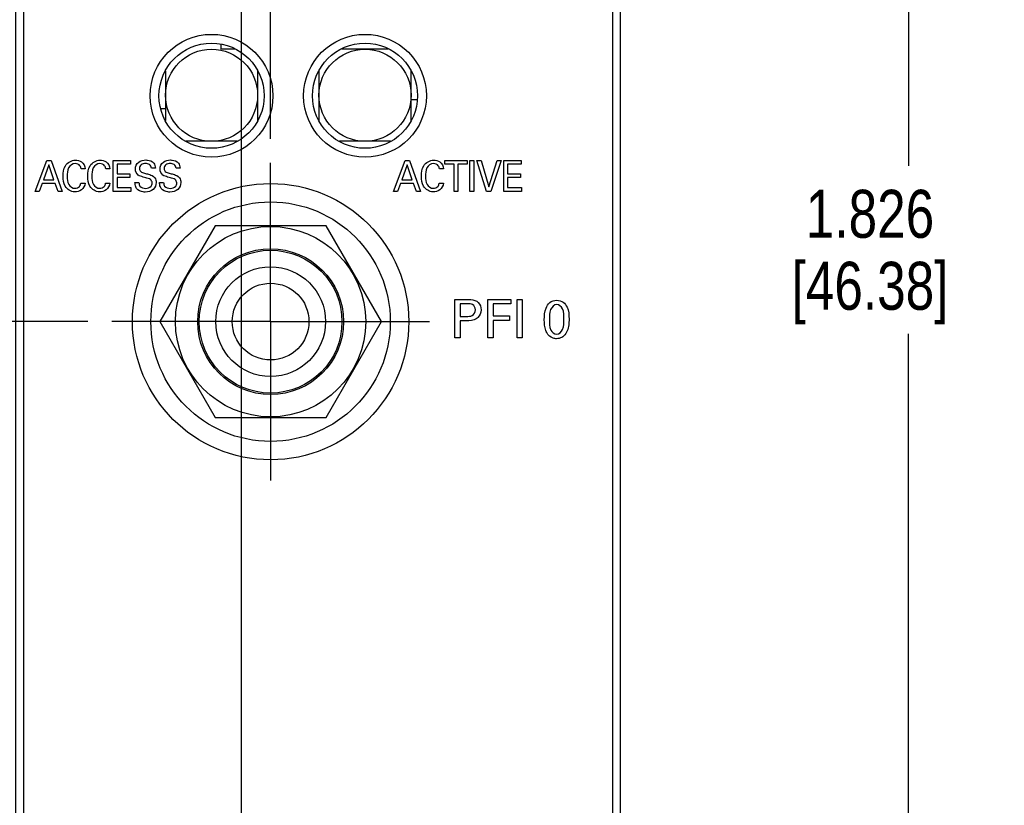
# Model space of a CAD drawing. Header units: inches. Extents: x 0 to 34, y 0 to 22.
# Tile 12 of 30: x 4.5 to 7.1, y 11.9 to 13.9. Entities that reach past the tile are written whole.
import ezdxf

# ---------------------------------------------------------------- set-up
doc = ezdxf.new("R2010")
doc.units = ezdxf.units.IN
doc.header["$LTSCALE"] = 1.87
doc.header["$MEASUREMENT"] = 0
doc.linetypes.add('CENTER', pattern=[0.6, 0.375, -0.075, 0.075, -0.075])
doc.layers.get('0').update_dxf_attribs({"linetype": 'CONTINUOUS'})
for name, color, linetype in [('02___PRT_ALL_AXES', 7, 'CONTINUOUS'), ('03___PRT_ALL_CURVES', 7, 'CONTINUOUS'), ('DEFAULT_1', 7, 'CENTER'), ('DIMENSIONS', 7, 'CONTINUOUS')]:
    doc.layers.add(name, color=color, linetype=linetype)
doc.styles.get("Standard").update_dxf_attribs({"font": 'txt', "width": 0.8})
doc.dimstyles.new('DIMSTYLE_1', dxfattribs={"dimtxt": 0.125, "dimasz": 0.18, "dimexe": 0.125, "dimexo": 0.0625, "dimgap": 0.0625, "dimtad": 0, "dimtih": 1, "dimtoh": 1, "dimdec": 3, "dimlfac": 0.5, "dimzin": 4, "dimdsep": 46, "dimtxsty": 'STANDARD', "dimblk": '_FILLED', "dimblk1": '_FILLED', "dimblk2": '_FILLED', "dimcen": 0.09, "dimadec": 0, "dimazin": 0, "dimtp": 0.001, "dimtm": 0.001, "dimtfac": 1, "dimtdec": 3, "dimtofl": 0, "dimtmove": 0, "dimatfit": 3, "dimldrblk": '_FILLED', "dimfxl": 1, "dimtolj": 1, "dimtzin": 4, "dimarcsym": 0})

# ---------------------------------------------------------------- blocks, each defined once
blk = doc.blocks.new('_FILLED')
at = {"color": 0, "linetype": 'BYBLOCK'}
blk.add_solid([(0, 0), (-1, 0.174), (-1, -0.174)], dxfattribs=at)
blk = doc.blocks.new('*D2')
at = {"layer": 'DIMENSIONS', "color": 2, "linetype": 'CONTINUOUS'}
for p, q in [((6.1265, 15.2365), (6.939, 15.2365)), ((6.814, 15.2365), (6.814, 13.5355)), ((6.814, 11.5845), (6.814, 13.098)), ((5.5306, 11.5845), (6.939, 11.5845))]:
    blk.add_line(p, q, dxfattribs=at)
at = {"layer": 'DIMENSIONS', "color": 2, "linetype": 'CONTINUOUS', "xscale": 0.18, "yscale": 0.18, "zscale": 0.18}
for p, rotation in [((6.814, 15.2365), 90), ((6.814, 11.5845), 270)]:
    blk.add_blockref('_FILLED', p, dxfattribs=dict(at, rotation=rotation))
at = {"layer": 'DIMENSIONS', "color": 2, "linetype": 'CONTINUOUS', "insert": (6.714, 13.473), "char_height": 0.125, "width": 0.7, "attachment_point": 2, "line_spacing_factor": 0.9}
blk.add_mtext('1.826\\P[46.38]', dxfattribs=at)
blk = doc.blocks.new('*D4')
at = {"layer": 'DIMENSIONS', "color": 2, "linetype": 'CONTINUOUS'}
for p, q in [((4.6515, 14.9925), (3.633, 14.9925)), ((3.758, 14.9925), (3.758, 14.4244)), ((3.758, 13.1295), (3.758, 13.9869)), ((4.6758, 13.1295), (3.633, 13.1295))]:
    blk.add_line(p, q, dxfattribs=at)
at = {"layer": 'DIMENSIONS', "color": 2, "linetype": 'CONTINUOUS', "xscale": 0.18, "yscale": 0.18, "zscale": 0.18}
for p, rotation in [((3.758, 14.9925), 90), ((3.758, 13.1295), 270)]:
    blk.add_blockref('_FILLED', p, dxfattribs=dict(at, rotation=rotation))
at = {"layer": 'DIMENSIONS', "color": 2, "linetype": 'CONTINUOUS', "insert": (3.608, 14.3619), "char_height": 0.125, "width": 0.7, "attachment_point": 2, "line_spacing_factor": 0.9}
blk.add_mtext('.931\\P[23.66]', dxfattribs=at)
blk = doc.blocks.new('*D5')
at = {"layer": 'DIMENSIONS', "color": 2, "linetype": 'CONTINUOUS'}
for p, q in [((4.6758, 13.1295), (3.633, 13.1295)), ((3.758, 13.1295), (3.758, 11.5371)), ((3.758, 9.6947), (3.758, 11.0996)), ((5.3536, 9.6947), (3.633, 9.6947))]:
    blk.add_line(p, q, dxfattribs=at)
at = {"layer": 'DIMENSIONS', "color": 2, "linetype": 'CONTINUOUS', "xscale": 0.18, "yscale": 0.18, "zscale": 0.18}
for p, rotation in [((3.758, 13.1295), 90), ((3.758, 9.6947), 270)]:
    blk.add_blockref('_FILLED', p, dxfattribs=dict(at, rotation=rotation))
at = {"layer": 'DIMENSIONS', "color": 2, "linetype": 'CONTINUOUS', "insert": (3.658, 11.4746), "char_height": 0.125, "width": 0.7, "attachment_point": 2, "line_spacing_factor": 0.9}
blk.add_mtext('1.717\\P[43.62]', dxfattribs=at)
blk = doc.blocks.new('*D10')
at = {"layer": 'DIMENSIONS', "color": 2, "linetype": 'CONTINUOUS'}
for p, q in [((4.488, 5.2047), (4.488, 16.1115)), ((5.076, 5.4131), (5.076, 16.1115)), ((4.488, 15.9865), (4.1261, 15.9865)), ((5.076, 15.9865), (5.436, 15.9865))]:
    blk.add_line(p, q, dxfattribs=at)
at = {"layer": 'DIMENSIONS', "color": 2, "linetype": 'CONTINUOUS', "xscale": 0.18, "yscale": 0.18, "zscale": 0.18}
blk.add_blockref('_FILLED', (4.488, 15.9865), dxfattribs=at)
at = {"layer": 'DIMENSIONS', "color": 2, "linetype": 'CONTINUOUS', "xscale": 0.18, "yscale": 0.18, "zscale": 0.18, "rotation": 180}
blk.add_blockref('_FILLED', (5.076, 15.9865), dxfattribs=at)
at = {"layer": 'DIMENSIONS', "color": 2, "linetype": 'CONTINUOUS', "insert": (3.8636, 16.049), "char_height": 0.125, "width": 0.6, "attachment_point": 3, "line_spacing_factor": 0.9}
blk.add_mtext('.294\\P[7.47]', dxfattribs=at)
blk = doc.blocks.new('*D11')
at = {"layer": 'DIMENSIONS', "color": 2, "linetype": 'CONTINUOUS'}
for p, q in [((5.076, 15.417), (5.076, 16.8615)), ((5.1519, 13.6057), (5.1519, 16.8615)), ((5.076, 16.7365), (4.7478, 16.7365)), ((5.1519, 16.7365), (5.5119, 16.7365))]:
    blk.add_line(p, q, dxfattribs=at)
at = {"layer": 'DIMENSIONS', "color": 2, "linetype": 'CONTINUOUS', "xscale": 0.18, "yscale": 0.18, "zscale": 0.18}
blk.add_blockref('_FILLED', (5.076, 16.7365), dxfattribs=at)
at = {"layer": 'DIMENSIONS', "color": 2, "linetype": 'CONTINUOUS', "xscale": 0.18, "yscale": 0.18, "zscale": 0.18, "rotation": 180}
blk.add_blockref('_FILLED', (5.1519, 16.7365), dxfattribs=at)
at = {"layer": 'DIMENSIONS', "color": 2, "linetype": 'CONTINUOUS', "insert": (4.6853, 16.799), "char_height": 0.125, "width": 1.125, "attachment_point": 3, "line_spacing_factor": 0.9}
blk.add_mtext('.038{\\Ftxt.shx;\\W1.000000;\\H0.125000; }[0.96]', dxfattribs=at)
blk = doc.blocks.new('*D12')
at = {"layer": 'DIMENSIONS', "color": 2, "linetype": 'CONTINUOUS'}
for p, q in [((5.1519, 13.6057), (5.1519, 17.6115)), ((6.064, 15.299), (6.064, 17.6115)), ((5.1519, 17.4865), (4.7919, 17.4865)), ((6.064, 17.4865), (6.424, 17.4865))]:
    blk.add_line(p, q, dxfattribs=at)
at = {"layer": 'DIMENSIONS', "color": 2, "linetype": 'CONTINUOUS', "xscale": 0.18, "yscale": 0.18, "zscale": 0.18}
blk.add_blockref('_FILLED', (5.1519, 17.4865), dxfattribs=at)
at = {"layer": 'DIMENSIONS', "color": 2, "linetype": 'CONTINUOUS', "xscale": 0.18, "yscale": 0.18, "zscale": 0.18, "rotation": 180}
blk.add_blockref('_FILLED', (6.064, 17.4865), dxfattribs=at)
at = {"layer": 'DIMENSIONS', "color": 2, "linetype": 'CONTINUOUS', "insert": (5.458, 17.549), "char_height": 0.125, "width": 0.7, "attachment_point": 2, "line_spacing_factor": 0.9}
blk.add_mtext('.456\\P[11.58]', dxfattribs=at)

msp = doc.modelspace()

# ---------------------------------------------------------------- linework, layer by layer
at = {"color": 7, "linetype": 'CONTINUOUS'}
for p, q in [((6.064, 4.9606), (6.064, 15.2365)), ((4.508, 15.1765), (4.508, 7.0365)), ((6.044, 7.0365), (6.044, 15.1765)), ((5.022, 13.8516), (5.022, 13.8394)), ((5.0587, 13.8394), (5.022, 13.8394)), ((5.4587, 13.8394), (5.3374, 13.8394)), ((5.118, 13.7822), (5.118, 13.7194)), ((5.278, 13.7822), (5.278, 13.7194)), ((5.518, 13.7194), (5.518, 13.7822)), ((5.5336, 13.7077), (5.518, 13.7077)), ((5.0076, 13.3795), (4.8633, 13.1295)), ((5.2963, 13.3795), (5.0076, 13.3795)), ((5.4406, 13.1295), (5.2963, 13.3795)), ((4.8633, 13.1295), (5.0076, 12.8795)), ((5.2963, 12.8795), (5.4406, 13.1295)), ((5.0076, 12.8795), (5.2963, 12.8795)), ((5.2963, 12.8795), (5.2963, 12.8795))]:
    msp.add_line(p, q, dxfattribs=at)
at = {"color": 40, "linetype": 'CONTINUOUS'}
for p, q in [((4.5387, 13.469), (4.5691, 13.5492)), ((4.5691, 13.5492), (4.5798, 13.5492)), ((4.5798, 13.5492), (4.6091, 13.469)), ((4.7418, 13.469), (4.7418, 13.5492)), ((4.7418, 13.5492), (4.7871, 13.5492)), ((4.7871, 13.5492), (4.7871, 13.5397)), ((5.4726, 13.469), (5.503, 13.5492)), ((5.503, 13.5492), (5.5137, 13.5492)), ((5.5137, 13.5492), (5.5429, 13.469)), ((5.6058, 13.5397), (5.6058, 13.5492)), ((5.6058, 13.5492), (5.6641, 13.5492)), ((5.6641, 13.5492), (5.6641, 13.5397)), ((5.6712, 13.469), (5.6712, 13.5492)), ((5.6712, 13.5492), (5.6812, 13.5492)), ((5.6812, 13.5492), (5.6812, 13.469)), ((5.7148, 13.469), (5.6892, 13.5492)), ((5.6892, 13.5492), (5.7003, 13.5492)), ((5.7003, 13.5492), (5.7208, 13.4807)), ((5.7208, 13.4807), (5.7424, 13.5492)), ((5.7525, 13.5492), (5.7259, 13.469)), ((5.7424, 13.5492), (5.7525, 13.5492)), ((5.7596, 13.469), (5.7596, 13.5492)), ((5.7596, 13.5492), (5.805, 13.5492)), ((5.805, 13.5492), (5.805, 13.5397)), ((4.574, 13.5382), (4.56, 13.4989)), ((4.5873, 13.4989), (4.574, 13.5382)), ((4.6686, 13.5275), (4.6579, 13.5275)), ((4.7329, 13.5275), (4.7222, 13.5275)), ((4.7518, 13.5397), (4.7518, 13.5147)), ((4.7871, 13.5397), (4.7518, 13.5397)), ((4.8517, 13.5292), (4.8413, 13.5292)), ((4.9159, 13.5292), (4.9055, 13.5292)), ((5.5079, 13.5382), (5.4939, 13.4989)), ((5.5212, 13.4989), (5.5079, 13.5382)), ((5.6024, 13.5275), (5.5917, 13.5275)), ((5.63, 13.5397), (5.6058, 13.5397)), ((5.63, 13.469), (5.63, 13.5397)), ((5.6399, 13.5397), (5.6399, 13.469)), ((5.6641, 13.5397), (5.6399, 13.5397)), ((5.7696, 13.5397), (5.7696, 13.5147)), ((5.805, 13.5397), (5.7696, 13.5397)), ((4.56, 13.4989), (4.5873, 13.4989)), ((4.7518, 13.5147), (4.7854, 13.5147)), ((4.7518, 13.5054), (4.7518, 13.4788)), ((4.7854, 13.5054), (4.7518, 13.5054)), ((4.7854, 13.5147), (4.7854, 13.5054)), ((5.4939, 13.4989), (5.5212, 13.4989)), ((5.7696, 13.5147), (5.8033, 13.5147)), ((5.7696, 13.5054), (5.7696, 13.4788)), ((5.8033, 13.5054), (5.7696, 13.5054)), ((5.8033, 13.5147), (5.8033, 13.5054)), ((4.5568, 13.4899), (4.549, 13.469)), ((4.5903, 13.4899), (4.5568, 13.4899)), ((4.5981, 13.469), (4.5903, 13.4899)), ((4.6574, 13.4901), (4.6684, 13.4901)), ((4.7217, 13.4901), (4.7327, 13.4901)), ((4.7518, 13.4788), (4.7879, 13.4788)), ((4.7879, 13.4788), (4.7879, 13.469)), ((4.7985, 13.4924), (4.8089, 13.4924)), ((4.8627, 13.4924), (4.8731, 13.4924)), ((5.4907, 13.4899), (5.4829, 13.469)), ((5.5242, 13.4899), (5.4907, 13.4899)), ((5.532, 13.469), (5.5242, 13.4899)), ((5.5912, 13.4901), (5.6022, 13.4901)), ((5.7696, 13.4788), (5.8057, 13.4788)), ((5.8057, 13.4788), (5.8057, 13.469)), ((4.549, 13.469), (4.5387, 13.469)), ((4.6091, 13.469), (4.5981, 13.469)), ((4.7879, 13.469), (4.7418, 13.469)), ((5.4829, 13.469), (5.4726, 13.469)), ((5.5429, 13.469), (5.532, 13.469)), ((5.6399, 13.469), (5.63, 13.469)), ((5.6812, 13.469), (5.6712, 13.469)), ((5.7259, 13.469), (5.7148, 13.469)), ((5.8057, 13.469), (5.7596, 13.469)), ((5.632, 13.087), (5.632, 13.1874)), ((5.632, 13.1874), (5.6656, 13.1874)), ((5.6459, 13.1761), (5.6459, 13.1433)), ((5.6653, 13.1761), (5.6459, 13.1761)), ((5.7178, 13.087), (5.7178, 13.1874)), ((5.7178, 13.1874), (5.7776, 13.1874)), ((5.732, 13.1756), (5.732, 13.1443)), ((5.7776, 13.1756), (5.732, 13.1756)), ((5.7776, 13.1874), (5.7776, 13.1756)), ((5.7941, 13.087), (5.7941, 13.1874)), ((5.7941, 13.1874), (5.8079, 13.1874)), ((5.8079, 13.1874), (5.8079, 13.087)), ((5.6459, 13.1433), (5.6624, 13.1433)), ((5.732, 13.1443), (5.7749, 13.1443)), ((5.7749, 13.1443), (5.7749, 13.1326)), ((5.6459, 13.1316), (5.6459, 13.087)), ((5.6621, 13.1316), (5.6459, 13.1316)), ((5.732, 13.1326), (5.732, 13.087)), ((5.7749, 13.1326), (5.732, 13.1326)), ((5.6459, 13.087), (5.632, 13.087)), ((5.732, 13.087), (5.7178, 13.087)), ((5.8079, 13.087), (5.7941, 13.087))]:
    msp.add_line(p, q, dxfattribs=at)
at = {"color": 7, "linetype": 'CONTINUOUS'}
for centre, radius in [((4.998, 13.7181), 0.137), ((5.398, 13.7181), 0.137), ((5.1519, 13.1295), 0.312), ((5.1519, 13.1295), 0.248), ((5.1519, 13.1295), 0.19), ((5.1519, 13.1295), 0.186), ((5.1519, 13.1296), 0.143), ((5.1519, 13.1296), 0.1)]:
    msp.add_circle(centre, radius, dxfattribs=at)
at = {"color": 40, "linetype": 'CONTINUOUS'}
for points, knots in [([(4.6111, 13.5082), (4.6111, 13.5175), (4.613, 13.538), (4.6329, 13.5503), (4.6427, 13.5503)], [0, 0, 0, 0, 0.488428, 1, 1, 1, 1]), ([(4.6427, 13.5503), (4.6483, 13.5503), (4.6617, 13.5476), (4.6681, 13.5344), (4.6686, 13.5275)], [0, 0, 0, 0, 0.450921, 1, 1, 1, 1]), ([(4.6754, 13.5082), (4.6754, 13.5175), (4.6773, 13.538), (4.6972, 13.5503), (4.707, 13.5503)], [0, 0, 0, 0, 0.488427, 1, 1, 1, 1]), ([(4.707, 13.5503), (4.7126, 13.5503), (4.726, 13.5476), (4.7324, 13.5344), (4.7329, 13.5275)], [0, 0, 0, 0, 0.450918, 1, 1, 1, 1]), ([(4.7995, 13.5273), (4.7995, 13.5339), (4.8062, 13.5479), (4.8204, 13.5507), (4.827, 13.5507)], [0, 0, 0, 0, 0.502164, 1, 1, 1, 1]), ([(4.827, 13.5507), (4.8284, 13.5507), (4.8357, 13.5504), (4.8435, 13.5474), (4.8473, 13.5428)], [0, 0, 0, 0, 0.199084, 1, 1, 1, 1]), ([(4.8637, 13.5273), (4.8637, 13.5339), (4.8705, 13.5479), (4.8847, 13.5507), (4.8912, 13.5507)], [0, 0, 0, 0, 0.502145, 1, 1, 1, 1]), ([(4.8912, 13.5507), (4.8927, 13.5507), (4.9, 13.5504), (4.9078, 13.5474), (4.9115, 13.5428)], [0, 0, 0, 0, 0.199052, 1, 1, 1, 1]), ([(5.5449, 13.5082), (5.5449, 13.5175), (5.5468, 13.538), (5.5667, 13.5503), (5.5765, 13.5503)], [0, 0, 0, 0, 0.488425, 1, 1, 1, 1]), ([(5.5765, 13.5503), (5.5822, 13.5503), (5.5956, 13.5476), (5.6019, 13.5344), (5.6024, 13.5275)], [0, 0, 0, 0, 0.450914, 1, 1, 1, 1]), ([(4.6423, 13.5414), (4.6355, 13.5414), (4.6219, 13.5303), (4.6217, 13.5156), (4.6217, 13.5083)], [0, 0, 0, 0, 0.482194, 1, 1, 1, 1]), ([(4.6579, 13.5275), (4.6575, 13.5303), (4.6556, 13.5381), (4.647, 13.5414), (4.6423, 13.5414)], [0, 0, 0, 0, 0.373414, 1, 1, 1, 1]), ([(4.7065, 13.5414), (4.6998, 13.5414), (4.6861, 13.5303), (4.686, 13.5156), (4.686, 13.5083)], [0, 0, 0, 0, 0.482194, 1, 1, 1, 1]), ([(4.7222, 13.5275), (4.7218, 13.5303), (4.7199, 13.5381), (4.7113, 13.5414), (4.7065, 13.5414)], [0, 0, 0, 0, 0.373411, 1, 1, 1, 1]), ([(4.8261, 13.5414), (4.822, 13.5414), (4.8136, 13.54), (4.8101, 13.5319), (4.8101, 13.5284)], [0, 0, 0, 0, 0.540731, 1, 1, 1, 1]), ([(4.8101, 13.5284), (4.8101, 13.5256), (4.8128, 13.5188), (4.8197, 13.5174), (4.8231, 13.5165)], [0, 0, 0, 0, 0.439862, 1, 1, 1, 1]), ([(4.8413, 13.5292), (4.8411, 13.5329), (4.8374, 13.5406), (4.8295, 13.5414), (4.8261, 13.5414)], [0, 0, 0, 0, 0.517534, 1, 1, 1, 1]), ([(4.8903, 13.5414), (4.8862, 13.5414), (4.8778, 13.54), (4.8743, 13.5319), (4.8743, 13.5284)], [0, 0, 0, 0, 0.541035, 1, 1, 1, 1]), ([(4.8743, 13.5284), (4.8743, 13.5256), (4.8771, 13.5188), (4.8839, 13.5174), (4.8873, 13.5165)], [0, 0, 0, 0, 0.43991, 1, 1, 1, 1]), ([(4.9055, 13.5292), (4.9054, 13.5329), (4.9017, 13.5406), (4.8938, 13.5414), (4.8903, 13.5414)], [0, 0, 0, 0, 0.51757, 1, 1, 1, 1]), ([(5.5761, 13.5414), (5.5693, 13.5414), (5.5557, 13.5303), (5.5556, 13.5156), (5.5556, 13.5083)], [0, 0, 0, 0, 0.482175, 1, 1, 1, 1]), ([(5.5917, 13.5275), (5.5913, 13.5303), (5.5895, 13.5381), (5.5808, 13.5414), (5.5761, 13.5414)], [0, 0, 0, 0, 0.373394, 1, 1, 1, 1]), ([(4.6414, 13.4678), (4.6318, 13.4678), (4.6126, 13.4797), (4.6111, 13.4993), (4.6111, 13.5082)], [0, 0, 0, 0, 0.517479, 1, 1, 1, 1]), ([(4.6217, 13.5083), (4.6217, 13.5011), (4.6219, 13.4864), (4.6358, 13.4769), (4.6422, 13.4769)], [0, 0, 0, 0, 0.530553, 1, 1, 1, 1]), ([(4.7057, 13.4678), (4.6961, 13.4678), (4.6769, 13.4797), (4.6754, 13.4993), (4.6754, 13.5082)], [0, 0, 0, 0, 0.517479, 1, 1, 1, 1]), ([(4.686, 13.5083), (4.686, 13.5011), (4.6862, 13.4864), (4.7001, 13.4769), (4.7065, 13.4769)], [0, 0, 0, 0, 0.530553, 1, 1, 1, 1]), ([(4.8266, 13.5044), (4.8242, 13.5051), (4.8175, 13.5069), (4.8105, 13.5088), (4.807, 13.5115)], [0, 0, 0, 0, 0.356994, 1, 1, 1, 1]), ([(4.8231, 13.5165), (4.8265, 13.5155), (4.8344, 13.5133), (4.8426, 13.5109), (4.8464, 13.5081)], [0, 0, 0, 0, 0.431646, 1, 1, 1, 1]), ([(4.8432, 13.4909), (4.8432, 13.4943), (4.8389, 13.5023), (4.8307, 13.5033), (4.8266, 13.5044)], [0, 0, 0, 0, 0.441095, 1, 1, 1, 1]), ([(4.8464, 13.5081), (4.8479, 13.507), (4.8522, 13.5026), (4.8536, 13.4962), (4.8536, 13.4921)], [0, 0, 0, 0, 0.315524, 1, 1, 1, 1]), ([(4.8908, 13.5044), (4.8884, 13.5051), (4.8818, 13.5069), (4.8748, 13.5088), (4.8712, 13.5115)], [0, 0, 0, 0, 0.357047, 1, 1, 1, 1]), ([(4.8873, 13.5165), (4.8908, 13.5155), (4.8987, 13.5133), (4.9069, 13.5109), (4.9106, 13.5081)], [0, 0, 0, 0, 0.431648, 1, 1, 1, 1]), ([(4.9074, 13.4909), (4.9074, 13.4943), (4.9032, 13.5023), (4.895, 13.5033), (4.8908, 13.5044)], [0, 0, 0, 0, 0.441095, 1, 1, 1, 1]), ([(4.9106, 13.5081), (4.9122, 13.507), (4.9165, 13.5026), (4.9178, 13.4962), (4.9178, 13.4921)], [0, 0, 0, 0, 0.315487, 1, 1, 1, 1]), ([(5.5752, 13.4678), (5.5657, 13.4678), (5.5465, 13.4797), (5.5449, 13.4993), (5.5449, 13.5082)], [0, 0, 0, 0, 0.517473, 1, 1, 1, 1]), ([(5.5556, 13.5083), (5.5556, 13.5011), (5.5558, 13.4864), (5.5696, 13.4769), (5.576, 13.4769)], [0, 0, 0, 0, 0.530564, 1, 1, 1, 1]), ([(4.6684, 13.4901), (4.6678, 13.4836), (4.6609, 13.4708), (4.6475, 13.4678), (4.6414, 13.4678)], [0, 0, 0, 0, 0.515244, 1, 1, 1, 1]), ([(4.7327, 13.4901), (4.732, 13.4836), (4.7252, 13.4708), (4.7118, 13.4678), (4.7057, 13.4678)], [0, 0, 0, 0, 0.515244, 1, 1, 1, 1]), ([(4.8027, 13.4762), (4.8017, 13.4776), (4.799, 13.4826), (4.7985, 13.4885), (4.7985, 13.4924)], [0, 0, 0, 0, 0.298751, 1, 1, 1, 1]), ([(4.8251, 13.4671), (4.8234, 13.4671), (4.8153, 13.4675), (4.8064, 13.4709), (4.8027, 13.4762)], [0, 0, 0, 0, 0.20454, 1, 1, 1, 1]), ([(4.8089, 13.4924), (4.809, 13.489), (4.8102, 13.4792), (4.821, 13.4766), (4.8263, 13.4766)], [0, 0, 0, 0, 0.393116, 1, 1, 1, 1]), ([(4.8536, 13.4921), (4.8536, 13.4857), (4.8479, 13.4707), (4.8325, 13.4671), (4.8251, 13.4671)], [0, 0, 0, 0, 0.462594, 1, 1, 1, 1]), ([(4.8263, 13.4766), (4.8313, 13.4766), (4.8407, 13.4792), (4.8432, 13.4878), (4.8432, 13.4909)], [0, 0, 0, 0, 0.624802, 1, 1, 1, 1]), ([(4.8669, 13.4762), (4.866, 13.4776), (4.8633, 13.4826), (4.8627, 13.4885), (4.8627, 13.4924)], [0, 0, 0, 0, 0.298757, 1, 1, 1, 1]), ([(4.8893, 13.4671), (4.8877, 13.4671), (4.8796, 13.4675), (4.8707, 13.4709), (4.8669, 13.4762)], [0, 0, 0, 0, 0.204497, 1, 1, 1, 1]), ([(4.8731, 13.4924), (4.8733, 13.489), (4.8745, 13.4792), (4.8852, 13.4766), (4.8905, 13.4766)], [0, 0, 0, 0, 0.392921, 1, 1, 1, 1]), ([(4.9178, 13.4921), (4.9178, 13.4857), (4.9122, 13.4707), (4.8968, 13.4671), (4.8893, 13.4671)], [0, 0, 0, 0, 0.462586, 1, 1, 1, 1]), ([(4.8905, 13.4766), (4.8956, 13.4766), (4.905, 13.4792), (4.9074, 13.4878), (4.9074, 13.4909)], [0, 0, 0, 0, 0.624802, 1, 1, 1, 1]), ([(5.6022, 13.4901), (5.6016, 13.4836), (5.5948, 13.4708), (5.5813, 13.4678), (5.5752, 13.4678)], [0, 0, 0, 0, 0.51524, 1, 1, 1, 1]), ([(5.6856, 13.1604), (5.6856, 13.1656), (5.6802, 13.1765), (5.6697, 13.1761), (5.6653, 13.1761)], [0, 0, 0, 0, 0.545903, 1, 1, 1, 1]), ([(5.6656, 13.1874), (5.6684, 13.1874), (5.678, 13.1875), (5.6884, 13.1843), (5.693, 13.1793)], [0, 0, 0, 0, 0.293061, 1, 1, 1, 1]), ([(5.8652, 13.134), (5.8652, 13.1445), (5.8664, 13.1609), (5.8783, 13.1813), (5.8911, 13.1852), (5.8974, 13.1852)], [0, 0, 0, 0, 0.464234, 0.719343, 1, 1, 1, 1]), ([(5.8975, 13.1741), (5.8907, 13.1741), (5.8773, 13.1592), (5.8785, 13.1435), (5.8785, 13.1347)], [0, 0, 0, 0, 0.439082, 1, 1, 1, 1]), ([(5.8974, 13.1852), (5.9034, 13.1852), (5.9154, 13.1821), (5.9284, 13.1632), (5.9297, 13.1468), (5.9297, 13.1362)], [0, 0, 0, 0, 0.273508, 0.516352, 1, 1, 1, 1]), ([(5.9162, 13.135), (5.9162, 13.1445), (5.9178, 13.1608), (5.9037, 13.1741), (5.8975, 13.1741)], [0, 0, 0, 0, 0.607803, 1, 1, 1, 1]), ([(5.6924, 13.1403), (5.6911, 13.1389), (5.6827, 13.1321), (5.6709, 13.1316), (5.6621, 13.1316)], [0, 0, 0, 0, 0.177551, 1, 1, 1, 1]), ([(5.6624, 13.1433), (5.6675, 13.1433), (5.6793, 13.1429), (5.6856, 13.1548), (5.6856, 13.1604)], [0, 0, 0, 0, 0.475359, 1, 1, 1, 1]), ([(5.8714, 13.1011), (5.8705, 13.1028), (5.8661, 13.1132), (5.8652, 13.1247), (5.8652, 13.134)], [0, 0, 0, 0, 0.175092, 1, 1, 1, 1]), ([(5.8785, 13.1347), (5.8785, 13.1256), (5.8773, 13.1097), (5.8911, 13.0966), (5.8973, 13.0966)], [0, 0, 0, 0, 0.596637, 1, 1, 1, 1]), ([(5.8973, 13.0966), (5.904, 13.0966), (5.9171, 13.1109), (5.9162, 13.1264), (5.9162, 13.135)], [0, 0, 0, 0, 0.43654, 1, 1, 1, 1]), ([(5.9297, 13.1362), (5.9297, 13.1311), (5.9292, 13.1159), (5.9239, 13.0995), (5.9163, 13.0924)], [0, 0, 0, 0, 0.330258, 1, 1, 1, 1]), ([(5.8971, 13.0851), (5.8942, 13.0851), (5.8837, 13.0864), (5.8747, 13.0944), (5.8714, 13.1011)], [0, 0, 0, 0, 0.285368, 1, 1, 1, 1]), ([(5.9163, 13.0924), (5.9147, 13.091), (5.9091, 13.0868), (5.9019, 13.0851), (5.8971, 13.0851)], [0, 0, 0, 0, 0.312394, 1, 1, 1, 1])]:
    msp.add_open_spline(points, degree=3, knots=knots, dxfattribs=at)
for points in [[(4.807, 13.5115), (4.8023, 13.515), (4.7995, 13.5215), (4.7995, 13.5273)], [(4.8473, 13.5428), (4.8503, 13.5391), (4.8514, 13.534), (4.8517, 13.5292)], [(4.8712, 13.5115), (4.8666, 13.515), (4.8637, 13.5215), (4.8637, 13.5273)], [(4.9115, 13.5428), (4.9146, 13.5391), (4.9157, 13.534), (4.9159, 13.5292)], [(4.6422, 13.4769), (4.6464, 13.4769), (4.6511, 13.4785), (4.6539, 13.4817)], [(4.6539, 13.4817), (4.6558, 13.484), (4.6569, 13.4871), (4.6574, 13.4901)], [(4.7065, 13.4769), (4.7107, 13.4769), (4.7154, 13.4785), (4.7182, 13.4817)], [(4.7182, 13.4817), (4.7201, 13.484), (4.7212, 13.4871), (4.7217, 13.4901)], [(5.576, 13.4769), (5.5803, 13.4769), (5.585, 13.4785), (5.5877, 13.4817)], [(5.5877, 13.4817), (5.5897, 13.484), (5.5908, 13.4871), (5.5912, 13.4901)], [(5.693, 13.1793), (5.6978, 13.1744), (5.7004, 13.1668), (5.7004, 13.1599)], [(5.7004, 13.1599), (5.7004, 13.1528), (5.6974, 13.1452), (5.6924, 13.1403)]]:
    msp.add_open_spline(points, degree=3, dxfattribs=at)
at = {"layer": '02___PRT_ALL_AXES', "color": 7, "linetype": 'CONTINUOUS'}
for p, q in [((4.878, 13.7822), (4.878, 13.654)), ((5.118, 13.7194), (5.118, 13.654)), ((5.278, 13.7194), (5.278, 13.654)), ((5.518, 13.654), (5.518, 13.7194)), ((5.0647, 13.5994), (4.9313, 13.5994)), ((5.4647, 13.5994), (5.3313, 13.5994))]:
    msp.add_line(p, q, dxfattribs=at)
for centre, radius in [((4.998, 13.7181), 0.16), ((5.398, 13.7181), 0.16), ((4.998, 13.7194), 0.12), ((5.398, 13.7194), 0.12), ((5.1519, 13.1295), 0.36)]:
    msp.add_circle(centre, radius, dxfattribs=at)
at = {"layer": '03___PRT_ALL_CURVES', "color": 40, "linetype": 'CONTINUOUS'}
msp.add_line((4.878, 13.6841), (4.8666, 13.6841), dxfattribs=at)
at = {"layer": 'DEFAULT_1', "color": 7, "linetype": 'CENTER'}
for q in [(5.1519, 13.5432), (4.7383, 13.1295), (5.1519, 12.7158), (5.5656, 13.1295)]:
    msp.add_line((5.1519, 13.1295), q, dxfattribs=at)

# ---------------------------------------------------------------- dimensions: what is measured, and where the dimension line sits
at = {"layer": 'DIMENSIONS', "color": 2, "linetype": 'CONTINUOUS'}
for base, p1, p2, picture, middle in [((6.064, 17.4865), (5.1519, 13.5432), (6.064, 15.2365), '*D12', (5.608, 17.3927)), ((5.076, 15.9865), (4.488, 5.1422), (5.076, 5.3506), '*D10', (3.7636, 15.8927))]:
    dim = msp.add_linear_dim(base=base, p1=p1, p2=p2, dimstyle='DIMSTYLE_1', dxfattribs=at)
    dim.commit()
    dim.dimension.update_dxf_attribs({"geometry": picture, "text_midpoint": middle, "dimtype": 160})
for base, p1, p2, angle, picture, middle in [((5.076, 16.7365), (5.1519, 13.5432), (5.076, 15.3545), 180, '*D11', (4.1228, 16.7365)), ((6.814, 15.2365), (5.4681, 11.5845), (6.064, 15.2365), 90, '*D2', (6.814, 13.3167)), ((3.75802, 13.1295), (4.71402, 14.99246), (4.73826, 13.1295), 270, '*D4', (3.75802, 14.20567)), ((3.758, 9.6947), (4.7383, 13.1295), (5.4161, 9.6947), 270, '*D5', (3.758, 11.3183))]:
    dim = msp.add_linear_dim(base=base, p1=p1, p2=p2, angle=angle, dimstyle='DIMSTYLE_1', dxfattribs=at)
    dim.commit()
    dim.dimension.update_dxf_attribs({"geometry": picture, "text_midpoint": middle, "dimtype": 160})

doc.saveas('drawing.dxf')
